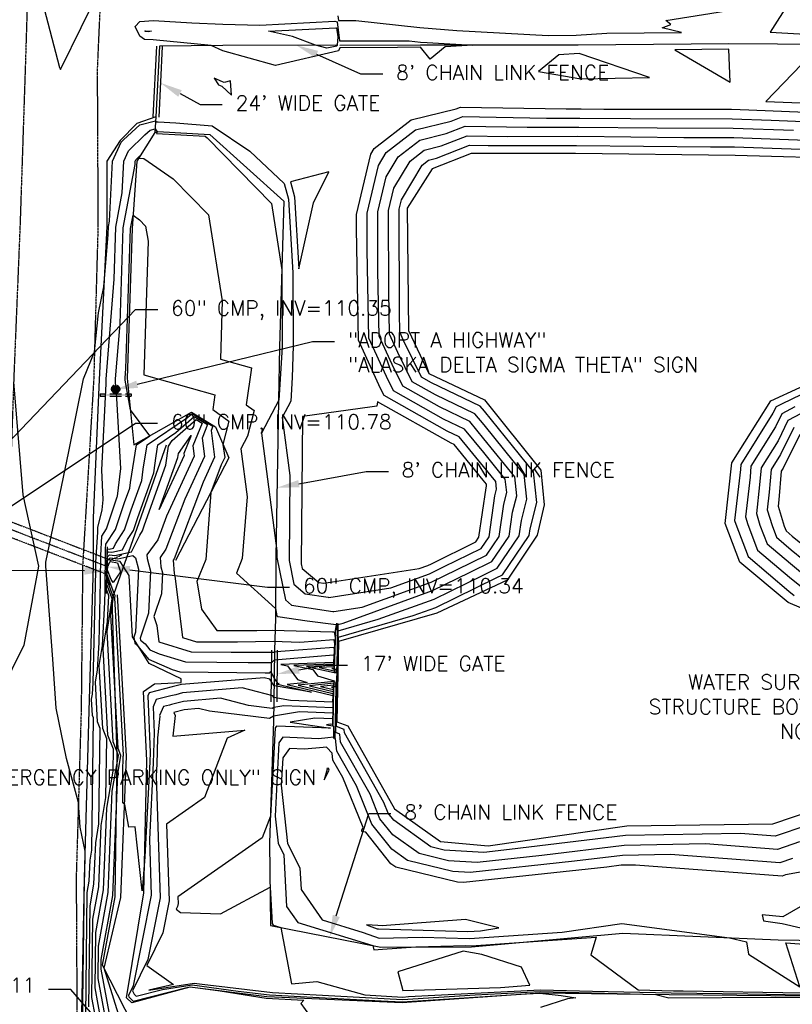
# Model space of a CAD drawing. Header units: feet. Extents: x 351431 to 355879, y 310968 to 329728.
# Tile 41 of 254: x 353566 to 353827, y 314754 to 315087. Entities that reach past the tile are written whole.
import ezdxf

# ---------------------------------------------------------------- set-up
doc = ezdxf.new("R2010")
doc.units = ezdxf.units.FT
doc.header["$MEASUREMENT"] = 0
doc.linetypes.add('D10', pattern=[0.15, 0.1, -0.05])
doc.linetypes.add('D25', pattern=[0.375, 0.25, -0.125])
for name, color, linetype in [('ELIF', 153, 'LINKFENCE'), ('ELIW', 2, 'Continuous'), ('ELTCH-EG2', 253, 'Continuous'), ('ELTCN-EG2', 251, 'Continuous'), ('ELTT', 3, 'Continuous'), ('ELTW-CREEK', 6, 'Continuous'), ('ELTW-POND', 7, 'Continuous'), ('ELUDC', 153, 'D10'), ('ELYSC', 2, 'Continuous'), ('ELYSP', 1, 'D25'), ('ELYSS', 2, 'Continuous'), ('ESFS', 153, 'Continuous'), ('ESMask', 155, 'Continuous'), ('ESUD-CMP', 13, 'D10'), ('ETFS', 6, 'Continuous'), ('ETIF', 4, 'Continuous'), ('ETIW', 14, 'Continuous'), ('ETUD', 4, 'Continuous')]:
    doc.layers.add(name, color=color, linetype=linetype)
doc.styles.add('ANNO-TOPO', font='simplex.shx')
doc.styles.add('ROMANSM', font='romansm.shx')
doc.linetypes.add('LINKFENCE', pattern='A,0.25,-0.08,0.25,-0.08,["X",ROMANSM,S=0.08,R=0,X=-0.004,Y=-0.04],-0.12', length=0.78)

# ---------------------------------------------------------------- blocks, each defined once
blk = doc.blocks.new('ESIPUBSIGN')
at = {"layer": 'ESMask'}
h = blk.add_hatch(color=256, dxfattribs=at)
edge = h.paths.add_edge_path()
edge.add_arc((0, 0), 0.03, 90, 450)
for p, q in [((-0.03, 0.1047), (-0.0447, 0.1047)), ((-0.0447, 0.1047), (-0.0447, 0.066)), ((-0.03, 0.1047), (-0.03, 0.066)), ((-0.0447, 0.0381), (-0.0447, -0.0393)), ((-0.03, 0.0381), (-0.03, -0.0393)), ((-0.0447, -0.0672), (-0.0447, -0.1059)), ((-0.03, -0.1059), (-0.0447, -0.1059)), ((-0.03, -0.0672), (-0.03, -0.1059))]:
    blk.add_line(p, q)
for start, end in [(144.23142, 216.35632), (17.97024, 107.04945), (253.53828, 340.78828)]:
    blk.add_arc((0, 0), 0.03, start, end)
blk.add_solid([(-0.0447, -0.1059), (-0.03, -0.1059), (-0.0447, 0.1047), (-0.03, 0.1047)], dxfattribs=at)

msp = doc.modelspace()

# ---------------------------------------------------------------- linework, layer by layer
at = {"layer": 'ELIF', "flags": 128}
for points in [[(353612.52, 315077.85), (353611.36, 315054)], [(353613.52, 315077.8), (353612.36, 315053.95)], [(353614.52, 315077.75), (353613.36, 315053.9)], [(353673.36, 315078.2), (353634.95, 315078.12), (353613.52, 315077.8)], [(353976.94, 315078.43), (353923.37, 315078.68), (353871.56, 315078.16), (353805.92, 315078.64), (353755.04, 315078.19), (353701.79, 315078.19), (353674.48, 315078.1)], [(353612.36, 315053.95), (353611.97, 315048.72), (353612.96, 315048.98), (353630.58, 315047.99), (353655.62, 315025.45), (353654.15, 314976.2), (353653.8, 314958.18), (353652.89, 314905.09), (353652.74, 314884.43), (353652.38, 314873.78)], [(353651.38, 314873.78), (353651.24, 314856.3)], [(353652.38, 314873.78), (353652.24, 314856.29)], [(353653.38, 314873.77), (353653.24, 314856.28)], [(353652.24, 314856.29), (353652.07, 314849.81), (353650.79, 314808.48), (353651.07, 314780.67), (353688.33, 314773.41), (353719.03, 314773.54), (353770.07, 314778.12), (353822.64, 314775.88), (353871.89, 314775.07), (353925.17, 314774.8), (353975.82, 314774.49), (354021.4, 314774.44), (354051.85, 314774.46)]]:
    msp.add_lwpolyline(points, dxfattribs=at)
at = {"layer": 'ELIW'}
msp.add_line((353595.84, 314908.69), (353595.58, 314892.95), dxfattribs=at)
at = {"layer": 'ELTCH-EG2', "flags": 128}
for points, elevation in [([(353647.43, 315084.96), (353672.84, 315086.34), (353673.65, 315086.05), (353674.4, 315079.61), (353697.91, 315079.67), (353701.74, 315079.25), (353703.97, 315079.07), (353719.41, 315078.19), (353710.1, 315077.61), (353705.04, 315073.5), (353701.8, 315077.5), (353694, 315077.41), (353674.46, 315077.33), (353674.09, 315076.3), (353652.78, 315071.37), (353634.93, 315076.32), (353631.06, 315078.06), (353611.47, 315079.98), (353608.54, 315080.09), (353606.95, 315081.25), (353605.36, 315084.48), (353606.9, 315086.23), (353611.51, 315086.49), (353624.45, 315085.75), (353634.94, 315085.33), (353647.43, 315084.96)], 119), ([(353609.7, 315082.72), (353608.81, 315082.8), (353608.72, 315082.81), (353608.67, 315082.84), (353608.63, 315082.94), (353608.67, 315083), (353608.82, 315083.01), (353610.89, 315082.89), (353609.7, 315082.72)], 118), ([(353658.56, 315081.09), (353650.41, 315082.87), (353673.15, 315084.1), (353673.43, 315084), (353673.78, 315081.01), (353673.57, 315078.18), (353673.47, 315077.9), (353670.13, 315077.13), (353666.32, 315078.19), (353658.56, 315081.09)], 118), ([(353587.6, 314746.8), (353588.21, 314796.38), (353588.25, 314796.6), (353588.27, 314797), (353588.3, 314797.19), (353588.41, 314805.88), (353586.71, 314813.93), (353586.17, 314822.27), (353582.18, 314837.17), (353578.7, 314854.14), (353577.5, 314870.75), (353575.11, 314902.17), (353575.21, 314903.46), (353582.92, 314940.84), (353587.93, 314965.43), (353591.59, 314974.61), (353593.01, 314987.78), (353594.79, 314996.54), (353596.19, 315014.17), (353596.28, 315016.9), (353596.62, 315018.69), (353597.65, 315038.99), (353600.67, 315045.46), (353601.45, 315046.24), (353606.9, 315051.21), (353612.26, 315052.66), (353612.56, 315052.25), (353613.11, 315052.32), (353619.07, 315051.99), (353631.35, 315050.98), (353644.09, 315042.41), (353655.74, 315031.49), (353657.19, 315026.1), (353658.67, 315001.31), (353658.74, 314976.57), (353658.41, 314965.83), (353657.9, 314957.87), (353655.01, 314952.42), (353657.58, 314932.74), (353657.33, 314903.99), (353658.92, 314896.03), (353662.76, 314892.8), (353670.58, 314891.62), (353670.77, 314891.58), (353691.7, 314894.79), (353704.81, 314899.55), (353709.8, 314901.99), (353722.26, 314908.12), (353724.91, 314912.04), (353726.93, 314925.87), (353727.49, 314928.1), (353727.21, 314930.69), (353723.04, 314935.85), (353714.88, 314945.81), (353710.81, 314947.77), (353689.5, 314959.77), (353688.29, 314962.21), (353680.81, 314978.51), (353680.16, 315016.11), (353680.15, 315020.96), (353684.93, 315041.33), (353686.1, 315043.29), (353698.56, 315052.95), (353713.76, 315056.65), (353715.32, 315057.27), (353750.94, 315056.64), (353756.03, 315056.65), (353763.73, 315056.57), (353806.88, 315056.51), (353812.66, 315056.3), (353864.93, 315054.21)], 119), ([(353588.65, 314750), (353589.16, 314791.86), (353589.84, 314795.64), (353590.14, 314802.83), (353590.69, 314806.11), (353591.27, 314850.83), (353590.92, 314851.71), (353590.62, 314857.21), (353590.89, 314858.92), (353591.12, 314862.71), (353592, 314900.49), (353592.03, 314903.45), (353592.69, 314913.61), (353592.71, 314915.22), (353594.19, 314921.14), (353594.59, 314924.53), (353594.03, 314934.72), (353595.57, 314963.76), (353595.52, 314965.32), (353598.21, 314999.09), (353598.79, 315016.69), (353600.98, 315028.29), (353601.52, 315039.01), (353603.12, 315042.43), (353608.65, 315047.94), (353610.37, 315049.5), (353612.06, 315049.96), (353612.82, 315048.94), (353612.5, 315048.33), (353628.95, 315047.4), (353629.67, 315046.89), (353651.37, 315024.68), (353654.93, 315002.27), (353654.99, 314976.27), (353654.93, 314974.3), (353653.9, 314958.17), (353648.05, 314947.12), (353653.26, 314907.26), (353653.24, 314905.01), (353656.09, 314890.71), (353658.17, 314888.96), (353672.11, 314886.85), (353672.44, 314886.79), (353682.07, 314888.27), (353705.34, 314896.71), (353714.18, 314901.03), (353724.07, 314905.9), (353728.3, 314912.16), (353729.9, 314923.1), (353730.88, 314927), (353730.4, 314931.51), (353723.11, 314940.52), (353716.64, 314948.41), (353709.49, 314951.86), (353692.66, 314961.34), (353690.23, 314966.25), (353684.29, 314979.18), (353683.77, 315009.02), (353683.76, 315021.42), (353687.53, 315037.49), (353690.15, 315041.87), (353700.04, 315049.54), (353712.1, 315052.47), (353716.06, 315054.04), (353744.35, 315053.55), (353755.65, 315053.57), (353772.73, 315053.39), (353807.12, 315053.34), (353820.21, 315052.86), (353861.62, 315051.2)], 118), ([(353589.69, 314753.2), (353590.11, 314787.34), (353591.43, 314794.69), (353592, 314808.65), (353593.09, 314815.02), (353593.5, 314847.32), (353592.66, 314849.48), (353591.92, 314862.91), (353592.59, 314867.11), (353593.13, 314876.36), (353593.61, 314897.09), (353593.69, 314905.73), (353594.12, 314912.29), (353595.71, 314914.73), (353599.3, 314925.54), (353599.38, 314925.83), (353600.46, 314935.1), (353599.05, 314960.83), (353598.86, 314961.94), (353598.75, 314965.46), (353600.23, 314984), (353601.3, 315016.49), (353605.33, 315037.88), (353605.39, 315039.03), (353605.56, 315039.4), (353606.97, 315040.8), (353606.57, 315040.03), (353608.33, 315039.93), (353618.23, 315033.05), (353630.13, 315020.87), (353634.74, 314991.8), (353634.13, 314972.09), (353644.61, 314969.12), (353642.85, 314956.67), (353645.51, 314954.7), (353643.31, 314946.03), (353641.08, 314941.83), (353643.2, 314925.61), (353641.55, 314904.73), (353639.58, 314899.8), (353652.76, 314887.86), (353653.26, 314885.39), (353653.58, 314885.13), (353663.5, 314883.62), (353673.26, 314882.47), (353672.98, 314880.33), (353673.02, 314880.08), (353672.56, 314867.56), (353671.84, 314867.53), (353672.58, 314867.37), (353673.44, 314867.37), (353673.51, 314867.37), (353673.56, 314868.16), (353673.88, 314882.39), (353675.63, 314882.9), (353705.86, 314893.87), (353718.57, 314900.08), (353725.88, 314903.68), (353731.69, 314912.28), (353732.87, 314920.33), (353734.27, 314925.9), (353733.58, 314932.33), (353723.18, 314945.19), (353718.41, 314951.01), (353708.17, 314955.95), (353695.82, 314962.91), (353692.17, 314970.29), (353687.78, 314979.85), (353687.39, 315001.92), (353687.37, 315021.88), (353690.13, 315033.65), (353694.2, 315040.46), (353701.52, 315046.13), (353710.44, 315048.3), (353716.8, 315050.82), (353737.77, 315050.45), (353755.27, 315050.48), (353781.72, 315050.21), (353807.37, 315050.17), (353827.75, 315049.42)], 117), ([(353593.18, 314743.29), (353590.74, 314756.4), (353591.06, 314782.82), (353593.02, 314793.74), (353593.87, 314814.47), (353595.48, 314823.94), (353595.74, 314843.81), (353594.4, 314847.24), (353593.23, 314868.62), (353594.28, 314875.3), (353595.14, 314890.02), (353595.23, 314893.69), (353595.34, 314908.01), (353595.44, 314909.52), (353598.74, 314914.56), (353601.75, 314923.64), (353603.5, 314928.5), (353603.74, 314930.38), (353605.78, 314943.11), (353610.27, 314946.14), (353603.73, 314955.01), (353602, 314964.98), (353601.98, 314965.61), (353602.24, 314968.91), (353603.81, 315016.29), (353604.64, 315020.7), (353606.79, 315019.21), (353608.89, 315017.06), (353609.7, 315011.93), (353608.29, 314966.79), (353632.3, 314959.98), (353631.61, 314955.12), (353637, 314951.13), (353635.02, 314943.3), (353635.59, 314938.8), (353634.46, 314936.34), (353630.96, 314927.06), (353629.17, 314904.34), (353626.2, 314896.93), (353626.4, 314895.86), (353627.77, 314887.58), (353632.91, 314880.36), (353646.5, 314880.43), (353651.67, 314880.53), (353672.07, 314879.93), (353672.56, 314879.97), (353672.87, 314877.99), (353672.51, 314868.06), (353667.54, 314867.87), (353672.6, 314866.81), (353673.06, 314866.81), (353673.49, 314866.78), (353673.76, 314871.34), (353673.96, 314880.25), (353687.48, 314884.17), (353706.38, 314891.03), (353722.95, 314899.12), (353727.7, 314901.46), (353735.09, 314912.4), (353735.84, 314917.57), (353737.66, 314924.79), (353736.76, 314933.15), (353723.26, 314949.85), (353720.17, 314953.61), (353706.85, 314960.04), (353698.98, 314964.47), (353694.11, 314974.33), (353691.26, 314980.53), (353691.01, 314994.83), (353690.98, 315022.34), (353692.73, 315029.81), (353698.25, 315039.04), (353703, 315042.72), (353708.79, 315044.13), (353717.54, 315047.6), (353731.18, 315047.36), (353754.88, 315047.4), (353790.71, 315047.03), (353807.61, 315047.01), (353835.3, 315045.99)], 116), ([(353564.29, 314964.42), (353567.44, 314926.18), (353572.66, 314902.17), (353567.78, 314875.41), (353559.5, 314858.95)], 119), ([(353828.2, 314955.95), (353823.89, 314953.61), (353821.72, 314949.18), (353813.43, 314935.96), (353813.1, 314932.21), (353811.56, 314918.76), (353812.35, 314916.2), (353815.67, 314907.53), (353826.46, 314898.36), (353830.44, 314895.12)], 116), ([(353596.65, 314742.23), (353592.83, 314762.79), (353592.96, 314773.77), (353596.21, 314791.83), (353597.6, 314826.12), (353599.66, 314838.19), (353597.87, 314842.77), (353595.83, 314880.02), (353597.58, 314891.04), (353596.96, 314892.65), (353595.75, 314895.88), (353595.93, 314906.53), (353596.33, 314906.98), (353597.5, 314906.81), (353601.07, 314907.63), (353602.78, 314911.16), (353604.78, 314914.23), (353606.25, 314918.63), (353611.65, 314933.66), (353612.4, 314939.46), (353612.99, 314943.16), (353619.13, 314947.3), (353625.33, 314952.74), (353629.8, 314949.97), (353627.93, 314945.42), (353628.73, 314939.14), (353622.13, 314924.8), (353615.74, 314907.82), (353613.77, 314905.07)], 114), ([(353832.48, 314954.87), (353825.9, 314951.3), (353822.58, 314944.53), (353816.84, 314935.38), (353816.35, 314929.66), (353815.24, 314919.96), (353816.45, 314916.03), (353818.87, 314909.7), (353826.74, 314903.02), (353832.89, 314898)], 117), ([(353598.39, 314741.71), (353593.87, 314765.99), (353593.91, 314769.25), (353597.8, 314790.88), (353599.47, 314831.94), (353600.53, 314838.17), (353599.61, 314840.53), (353597.13, 314885.73), (353598.06, 314891.62), (353597.73, 314892.48), (353595.85, 314897.52), (353595.97, 314905.27), (353596.62, 314905.98), (353598.48, 314905.71), (353604.15, 314907.01), (353606.87, 314912.62), (353607.81, 314914.06), (353608.5, 314916.13), (353615.72, 314936.24), (353616.56, 314942.73), (353617.87, 314944.59), (353626, 314951.72), (353628, 314950.48), (353624.85, 314942.83), (353625.3, 314939.31), (353615.97, 314919.04), (353612.96, 314911.04), (353609.33, 314905.97)], 113), ([(353621.86, 314939.48), (353613.49, 314921.28), (353619.8, 314938.82), (353619.98, 314940.22), (353624.23, 314946.23), (353621.77, 314940.24), (353621.86, 314939.48)], 112), ([(353827.91, 314948.98), (353823.44, 314939.87), (353820.26, 314934.8), (353819.59, 314927.1), (353818.91, 314921.15), (353820.54, 314915.86), (353822.06, 314911.88), (353827.02, 314907.67), (353835.34, 314900.88)], 118), ([(353829.92, 314946.67), (353824.3, 314935.22), (353823.67, 314934.22), (353822.84, 314924.55), (353822.59, 314922.35), (353824.64, 314915.69), (353825.26, 314914.05), (353827.3, 314912.32), (353837.79, 314903.77)], 119), ([(353609.33, 314905.97), (353609.43, 314904.69), (353610.54, 314900.46), (353609.85, 314886.3), (353607.03, 314877.85), (353607.14, 314877.18), (353608.72, 314875.88), (353610.31, 314873.91), (353613.5, 314872.52), (353622.35, 314869.8), (353643.53, 314869.58), (353651.52, 314869.56), (353652.39, 314870.48), (353664.29, 314871.51), (353672.37, 314872.14), (353672.43, 314871.71), (353672.36, 314869.58), (353654.62, 314868.9), (353656.82, 314868.43), (353660.21, 314863.88), (353663.47, 314862.85), (353656.7, 314862.16), (353672.09, 314858.47), (353672.05, 314856.19), (353657.84, 314856.74), (353652.25, 314857.71), (353651.88, 314858.29), (353641.51, 314860.98), (353621.31, 314859.28), (353619.08, 314858.68), (353617.4, 314858.27), (353612.47, 314857.03), (353611.39, 314854.61), (353611.75, 314845.78), (353611.48, 314835.62), (353610.14, 314809.72), (353610.75, 314790.99), (353604.66, 314760.31), (353603.05, 314757), (353603.19, 314756.64), (353604.68, 314755.18), (353622.79, 314759.81), (353623.94, 314759.99), (353634.06, 314758.6), (353649.66, 314756.18), (353662.35, 314755.43), (353661.29, 314754.39), (353664.24, 314750.32)], 113), ([(353604.94, 314878.18), (353605.28, 314876.1), (353605.79, 314875.68), (353609.82, 314870.7), (353617.87, 314867.2), (353620.48, 314866.39), (353649.28, 314866.1), (353650.81, 314866.1), (353651.22, 314866.53), (353652.31, 314864.22), (353653.48, 314862.65), (353653.97, 314862.49), (353652.95, 314862.39), (353664.88, 314859.53), (353652.28, 314861.72), (353650.88, 314863.93), (353648.89, 314864.45), (353620.99, 314862.1), (353620.56, 314861.98), (353617.9, 314861.33), (353610.07, 314859.36), (353609.61, 314858.34), (353610.38, 314839.13), (353610.3, 314836.02), (353608.64, 314803.91), (353607.75, 314792.42), (353605.34, 314814.08), (353603.18, 314813.91), (353601.8, 314821.58), (353601.18, 314822.14), (353601.13, 314832.58), (353601.34, 314837.77), (353601.4, 314838.15), (353601.35, 314838.3), (353598.43, 314891.43), (353598.55, 314892.2), (353598.51, 314892.31), (353595.94, 314899.16), (353596.02, 314904), (353596.9, 314904.97), (353599.46, 314904.6), (353604.61, 314905.79), (353605.49, 314904.98), (353606.52, 314901.09), (353605.48, 314879.79), (353604.94, 314878.18)], 112), ([(353599.36, 314903.31), (353600.38, 314900.17), (353597.94, 314896.64), (353597.21, 314897.68), (353596.04, 314900.8), (353596.07, 314902.73), (353596.97, 314903.72), (353599.36, 314903.31)], 111), ([(353613.77, 314905.07), (353614.01, 314901.94), (353614.56, 314899.84), (353614.22, 314892.82), (353611.67, 314885.16), (353612.68, 314882.03), (353613.38, 314876.54), (353624.22, 314873.2), (353637.78, 314873.06), (353652.22, 314873.02), (353652.38, 314873.18), (353654.52, 314873.37), (353672.43, 314874.75), (353672.58, 314873.8), (353672.41, 314869.07), (353658.93, 314868.55), (353665.38, 314867.2), (353666.94, 314865.11), (353672.56, 314863.33), (353672.6, 314863.32), (353672.6, 314863.17), (353672.56, 314863.17), (353660.45, 314861.94), (353672.17, 314859.13), (353672.09, 314854.3), (353655.6, 314854.94), (353652.19, 314854.38), (353651.63, 314854.06), (353643.69, 314855.03), (353634.13, 314857.51), (353621.63, 314856.45), (353617.6, 314855.38), (353616.91, 314855.21), (353614.88, 314854.7), (353613.55, 314851.72), (353613.69, 314851.47), (353612.89, 314844.08), (353612.65, 314835.22), (353612.45, 314831.23), (353613.79, 314790.03), (353609.66, 314769.27), (353604.5, 314758.65), (353604.98, 314757.51), (353605.7, 314756.8), (353614.54, 314759.06), (353624.61, 314760.61), (353640.15, 314758.49), (353650.7, 314757.23), (353688.48, 314755.25), (353695.6, 314754.87), (353737.62, 314757.57), (353742.13, 314757.8), (353749.34, 314757), (353754.23, 314756.25), (353751.42, 314755.94), (353742.26, 314752.95)], 114), ([(353829.87, 314808.93), (353822.37, 314806.43), (353798.04, 314808.25), (353770.56, 314807.78), (353742.8, 314804.39), (353720.85, 314802.02), (353711.22, 314802.56), (353701.27, 314804.98), (353692.4, 314811.36), (353688.07, 314816.8), (353684.7, 314825.09), (353674.78, 314842.71), (353674.51, 314845.4), (353673.12, 314845.93), (353673.39, 314856.51), (353673.63, 314867.61), (353673.31, 314861.96), (353672.83, 314861.96), (353672.46, 314861.94), (353667.94, 314861.49), (353672.31, 314860.44), (353672.15, 314850.54), (353666.04, 314850.77), (353657.72, 314849.39), (353671.37, 314847.37), (353653.08, 314848.08), (353652.66, 314847.48), (353651.07, 314817.64), (353648.24, 314810.28), (353619.79, 314790.37), (353619.86, 314788.12), (353619.68, 314787.18), (353619.21, 314786.22), (353620.72, 314785.15), (353634.21, 314784.68), (353650.94, 314793.61), (353651.63, 314781.33), (353652.01, 314780.78), (353654.62, 314779.98), (353658.16, 314760.94), (353666.75, 314761.77), (353682.9, 314757.23), (353695.79, 314756.54), (353697.69, 314756.66), (353742.33, 314758.95), (353759.87, 314758.47), (353786.47, 314757.94), (353812.39, 314757.65), (353831.23, 314757.33)], 116), ([(353827.49, 314803.36), (353823.18, 314801.92), (353786.21, 314804.69), (353770.06, 314804.41), (353753.74, 314802.42), (353718.55, 314798.63), (353712.72, 314798.96), (353697.32, 314802.7), (353692.09, 314806.46), (353685.33, 314814.96), (353680.08, 314827.89), (353673.45, 314839.67), (353673.04, 314843.85), (353672.89, 314843.9), (353673.32, 314860.51), (353673.36, 314862.2), (353673.31, 314861.34), (353672.47, 314861.34), (353672.41, 314861.33), (353671.69, 314861.26), (353672.38, 314861.09), (353672.18, 314848.65), (353671.26, 314848.69), (353670, 314848.48), (353672.16, 314848.16), (353672.4, 314847.89), (353672.38, 314844.3), (353670.49, 314844.07), (353667.34, 314843.84), (353655.27, 314844.31), (353653.93, 314842.4), (353652.62, 314817.63), (353653.61, 314808.48), (353655.54, 314804.63), (353656.52, 314787.08), (353660.27, 314781.7), (353685.69, 314773.93), (353685.97, 314772.44), (353688.88, 314772.72), (353700.19, 314773.46), (353717.04, 314773.92), (353718.95, 314773.86), (353736.56, 314775.11), (353761.12, 314776.77), (353759.28, 314770.77), (353775.31, 314758.92), (353787.19, 314758.68), (353790.52, 314758.64), (353830.94, 314757.94)], 117), ([(353842.63, 314801.02), (353825.11, 314797.79), (353824, 314797.41), (353774.38, 314801.14), (353769.56, 314801.05), (353764.68, 314800.46), (353716.26, 314795.24), (353714.22, 314795.36), (353693.37, 314800.42), (353691.79, 314801.56), (353683.28, 314812.25), (353681.95, 314812.5), (353681.93, 314813.01), (353682.33, 314813.77), (353675.46, 314830.69), (353672.12, 314836.62), (353671.89, 314838.94), (353670.14, 314840.8), (353669.96, 314840.94), (353668.92, 314840.82), (353662.57, 314840.34), (353657.46, 314840.54), (353655.21, 314837.33), (353654.72, 314828.14), (353656.85, 314808.47), (353661.01, 314800.18), (353661.42, 314792.84), (353668.53, 314782.62), (353682.39, 314778.38), (353687.75, 314776.37), (353702.3, 314776.77), (353718.36, 314776.26), (353749.6, 314778.48), (353769.74, 314781.42), (353806.19, 314776.58), (353811.94, 314775.15), (353812.61, 314771.03), (353829.96, 314760.03), (353825.16, 314774.89), (353842.15, 314773.63)], 118), ([(353670.15, 314833.75), (353670.25, 314833.56), (353669.21, 314829.95), (353670.94, 314833.24), (353670.84, 314833.49), (353670.79, 314833.57), (353670.79, 314833.61), (353670.54, 314833.87), (353670.15, 314833.75)], 119), ([(353835.85, 314790.39), (353824.16, 314783.66), (353817.22, 314784.32), (353817.63, 314782.23), (353823.98, 314781.42), (353849.65, 314775.43)], 119), ([(353687.56, 314779.62), (353717.77, 314778.65), (353722.01, 314778.95), (353728.27, 314779.87), (353717, 314782.68), (353688.86, 314780.57), (353687.34, 314780.73), (353683.46, 314780.98), (353687.12, 314779.6), (353687.56, 314779.62)], 119), ([(353694.11, 314765), (353695.84, 314758.78), (353728.83, 314759.81), (353738.66, 314760.59), (353735.87, 314766.67), (353722.5, 314770.94), (353716.21, 314772.03), (353694.11, 314765)], 117)]:
    msp.add_lwpolyline(points, dxfattribs=dict(at, elevation=elevation))
at = {"layer": 'ELTCN-EG2', "flags": 128}
for points, elevation in [([(353573.88, 315093.08), (353579.8, 315070.67), (353579.97, 315070.15), (353580.07, 315069.92), (353580.46, 315070.62), (353593.74, 315097.78)], 120), ([(353673.88, 315088.11), (353674.06, 315086.5), (353679.92, 315086.51), (353701.5, 315084.17), (353714.02, 315083.17), (353744.94, 315081.4), (353754.38, 315081.53), (353764.75, 315082.21), (353789.99, 315082.44), (353783.41, 315084.03), (353786.31, 315085.15), (353784.62, 315086.47), (353825.67, 315093.05)], 120), ([(353826.45, 315092.84), (353819.93, 315082.53), (353857.37, 315080.43)], 120), ([(353787.73, 315076.63), (353806.37, 315065.72), (353805.91, 315076.78), (353787.73, 315076.63)], 120), ([(353748.55, 315074.92), (353741.62, 315069.3), (353755.91, 315066.78), (353779.17, 315067.3), (353755.37, 315075.34), (353748.55, 315074.92)], 120), ([(353830.48, 315071.65), (353818.43, 315059.2), (353868.24, 315057.21)], 120), ([(353633.54, 315064.73), (353634.59, 315064.36), (353637.92, 315061.33), (353637.58, 315066.11), (353635.43, 315065.61), (353634.85, 315065.78), (353632.08, 315067.02), (353633.54, 315064.73)], 120), ([(353594.91, 314742.76), (353591.78, 314759.6), (353592.01, 314778.3), (353594.61, 314792.79), (353595.74, 314820.3), (353597.87, 314832.85), (353597.97, 314840.3), (353596.14, 314845.01), (353594.53, 314874.32), (353595.98, 314883.48), (353596.48, 314892.05), (353596.18, 314892.82), (353595.65, 314894.24), (353595.88, 314907.8), (353596.04, 314907.99), (353596.53, 314907.92), (353598, 314908.26), (353598.7, 314909.71), (353601.76, 314914.4), (353604, 314921.14), (353607.57, 314931.08), (353608.07, 314934.92), (353609.38, 314943.14), (353623.02, 314952.33), (353624.66, 314953.77), (353631.6, 314949.45), (353631.01, 314948.01), (353632.16, 314938.97), (353628.29, 314930.57), (353618.51, 314904.59), (353618.21, 314904.17), (353618.56, 314899.62), (353618.65, 314899.18), (353618.7, 314898.83), (353621.34, 314878.07), (353626.09, 314876.6), (353632.03, 314876.54), (353639.95, 314876.52), (353652.07, 314876.74), (353661.01, 314876.48), (353672.5, 314877.36), (353672.72, 314875.9), (353672.46, 314868.57), (353663.23, 314868.21), (353672.63, 314866.24), (353672.69, 314866.24), (353673.48, 314866.19), (353673.95, 314874.51), (353674.04, 314878.1), (353699.32, 314885.44), (353706.9, 314888.19), (353727.34, 314898.17), (353729.51, 314899.24), (353738.48, 314912.52), (353738.82, 314914.8), (353741.06, 314923.69), (353739.95, 314933.97), (353723.33, 314954.52), (353721.94, 314956.22), (353705.53, 314964.13), (353702.14, 314966.04), (353696.05, 314978.37), (353694.75, 314981.2), (353694.63, 314987.74), (353694.59, 315022.8), (353695.33, 315025.97), (353702.31, 315037.62), (353704.48, 315039.31), (353707.13, 315039.96), (353718.28, 315044.38), (353724.59, 315044.27), (353754.5, 315044.32), (353799.71, 315043.85), (353807.85, 315043.84), (353842.84, 315042.55)], 115), ([(353660.62, 315002.55), (353665.62, 315024.92), (353670.73, 315035.42), (353657.78, 315032.04), (353659.16, 315026.91), (353660.62, 315002.55)], 120), ([(353848.96, 314969.08), (353823.92, 314957.03), (353821.88, 314955.92), (353820.86, 314953.83), (353810.01, 314936.54), (353809.86, 314934.76), (353807.89, 314917.57), (353808.26, 314916.37), (353812.47, 314905.36), (353826.18, 314893.71), (353827.99, 314892.23)], 115), ([(353721.51, 314911.92), (353723.96, 314928.63), (353724.1, 314929.21), (353724.03, 314929.87), (353722.96, 314931.18), (353713.11, 314943.21), (353712.13, 314943.68), (353687.24, 314957.69), (353687.02, 314956.22), (353685.38, 314955.93), (353661.85, 314952.68), (353661.42, 314902.96), (353661.75, 314901.35), (353667.35, 314896.64), (353669.06, 314896.38), (353669.1, 314896.38), (353701.34, 314901.32), (353704.29, 314902.4), (353705.42, 314902.94), (353720.44, 314910.34), (353721.51, 314911.92)], 120), ([(353832.25, 314814.5), (353821.56, 314810.93), (353809.87, 314811.81), (353771.06, 314811.14), (353731.86, 314806.35), (353723.14, 314805.41), (353709.72, 314806.16), (353705.21, 314807.26), (353692.7, 314816.26), (353690.8, 314818.65), (353689.32, 314822.29), (353676.1, 314845.76), (353675.99, 314846.95), (353673.34, 314847.96), (353673.46, 314852.51), (353673.91, 314873.01), (353673.31, 314862.58), (353673.19, 314862.58), (353672.51, 314862.56), (353664.2, 314861.71), (353672.24, 314859.78), (353672.12, 314852.42), (353660.82, 314852.86), (353652.11, 314851.41), (353650.7, 314850.62), (353630.43, 314853.09), (353626.75, 314854.04), (353621.94, 314853.63), (353618.37, 314852.68), (353618.89, 314851.72), (353618.12, 314844.63), (353642.4, 314846.68), (353636.48, 314843.98), (353628.78, 314823.96), (353615.98, 314815), (353616.83, 314789.07), (353614.67, 314778.22), (353609.31, 314767.2), (353618.35, 314760.76), (353610.02, 314758.88), (353625.27, 314761.24), (353628.03, 314760.86), (353651.8, 314758.04), (353668.62, 314757.15), (353695.69, 314755.7), (353720.25, 314757.28), (353742.15, 314758.41), (353781.29, 314757.34), (353785.66, 314756.25), (353821.63, 314756.54), (353831.6, 314756.42)], 115)]:
    msp.add_lwpolyline(points, dxfattribs=dict(at, elevation=elevation))
at = {"layer": 'ELTT', "flags": 128}
for points in [[(353611.97, 315048.72), (353605.86, 315039.03), (353604.34, 315016.24), (353602.68, 314965.64), (353604.9, 314943.1), (353624.42, 314954.13), (353632.44, 314949.22), (353637.01, 314938.73), (353619.01, 314904.01)], [(353625.73, 314728.6), (353612.1, 314732.53), (353594.31, 314767.34), (353598.59, 314790.4), (353599.31, 314838.19), (353597.54, 314891), (353615.95, 314943.18)]]:
    msp.add_lwpolyline(points, dxfattribs=at)
at = {"layer": 'ELTW-CREEK', "flags": 128}
for points in [[(353831.48, 314756.79), (353785.83, 314757.28), (353741.97, 314757.88), (353695.57, 314754.57), (353649.83, 314756.59), (353623.86, 314759.91), (353604.27, 314754.53), (353602.39, 314756.25), (353608.22, 314791.78), (353609.31, 314836.45), (353608.14, 314859.76), (353611.87, 314862.33), (353620.91, 314862.78), (353620.86, 314864.08), (353610.08, 314869.29), (353604.45, 314878.26), (353603.35, 314898.98), (353600.26, 314903.7), (353597.15, 314904.11)], [(353601.45, 314745.33), (353594.86, 314766.27), (353600.54, 314790.16), (353602.47, 314837.95), (353599.4, 314892.47)]]:
    msp.add_lwpolyline(points, dxfattribs=at)
at = {"layer": 'ELTW-POND', "flags": 128}
for points in [[(353848.99, 315039.75), (353808.08, 315040.89), (353754.16, 315041.58), (353718.92, 315041.6), (353705.73, 315036.42), (353697.25, 315023.14), (353697.68, 314981.77), (353704.53, 314967.23), (353723.39, 314958.36), (353742.39, 314934.6), (353743.6, 314922.86), (353741.16, 314912.61), (353731.04, 314897.36), (353707.25, 314886.29), (353674.09, 314876.66), (353673.51, 314849.49), (353677.16, 314848.2), (353692.94, 314820.09), (353708.48, 314809.14), (353724.65, 314807.65), (353771.53, 314814.34), (353820.81, 314815.09), (353834.45, 314819.64)], [(353847.75, 314880.57), (353825.95, 314889.82), (353809.67, 314903.46), (353804.66, 314916.52), (353806.93, 314937.06), (353820.09, 314958), (353849.53, 314971.56)]]:
    msp.add_lwpolyline(points, dxfattribs=at)
at = {"layer": 'ELUDC', "flags": 128}
msp.add_lwpolyline([(353596.11, 314901.89), (353555.9, 314917.36)], dxfattribs=at)
at = {"layer": 'ELYSC', "flags": 128}
for points in [[(353673.38, 314882.89), (353673.35, 314880.66), (353673.03, 314880.37), (353672.57, 314867.47), (353672.64, 314866.16)], [(353673.86, 314882.71), (353673.52, 314867.49), (353673.48, 314866.14)], [(353672.43, 314843.9), (353672.45, 314847.97), (353672.18, 314848.32), (353672.4, 314861.22), (353672.56, 314863.19)], [(353672.87, 314843.67), (353673.31, 314861.23), (353673.3, 314862.79)]]:
    msp.add_lwpolyline(points, dxfattribs=at)
at = {"layer": 'ELYSP', "flags": 128}
msp.add_lwpolyline([(353619.9, 316705.7), (353619.79, 316705.96), (353623.36, 316735.42), (353625.85, 316758.09), (353628.07, 316785.67), (353631.87, 316835.67), (353635.72, 316885.76), (353639.16, 316934.88), (353642.77, 316985.29), (353644.44, 317011.54), (353647.74, 317061.75), (353650.79, 317112.21), (353653.92, 317162.31), (353656.91, 317212.21), (353657.54, 317216.3), (353661.86, 317214.85), (353663.44, 317198.29), (353663.22, 317161.11), (353663.07, 317111.13), (353663.89, 317060.55), (353665.44, 317009.69), (353666.7, 316982.9), (353667.95, 316970.02), (353672.23, 316924.21), (353676.78, 316878.76), (353682.45, 316832.54), (353689.36, 316786.27), (353696.84, 316740.52), (353704.85, 316693.28), (353712.6, 316646.85), (353719.99, 316600.43), (353727.35, 316554.32), (353734.66, 316507.24), (353740.43, 316458.59), (353741.38, 316412.99), (353738.38, 316372.8), (353729.59, 316318.7), (353715.41, 316264.28), (353701.1, 316214.78), (353687.04, 316165.84), (353672.98, 316116.98), (353658.83, 316068.52), (353645.45, 316020.74), (353632.46, 315972.03), (353621.57, 315922.48), (353613.23, 315873.44), (353609.91, 315844.87), (353607.88, 315825.34), (353603.3, 315765.02), (353600.59, 315721.09), (353596.9, 315664.84), (353593.46, 315611.07), (353590.58, 315559.18), (353587.56, 315502.28), (353584.91, 315451.88), (353581.79, 315395.83), (353579.25, 315341.93), (353577.1, 315296.87), (353574.89, 315246.34), (353572.61, 315193.94), (353570.71, 315143.51), (353569.87, 315124.35), (353568.24, 315071.79), (353566.45, 315017.55), (353564.4, 314967.49), (353562.07, 314902.34), (353559.23, 314854.4), (353555.12, 314797.47), (353553.32, 314747.43), (353551.08, 314695.53), (353549.02, 314645.86), (353546.64, 314587.42), (353544.89, 314535.53), (353542.79, 314485.09), (353540.36, 314423.28), (353542.33, 314373.51), (353550.33, 314288.98), (353558.25, 314234.38), (353582.83, 314134.34), (353599.32, 314079.92), (353617.29, 314025.39), (353634.06, 313976.91), (353650.84, 313927.18), (353667.44, 313868.73), (353672.67, 313840.43)], dxfattribs=at)
msp.add_lwpolyline([(353672.17, 315093.15), (353633.41, 315093.42), (353623.19, 315092.99), (353622.82, 315105.41, 0.354966), (353614.77, 315112.33), (353605.23, 315113.87), (353601.84, 315111.86), (353593.81, 315099.32), (353592.52, 315069.99), (353592.77, 315016.93), (353591.33, 314965.16), (353588.55, 314918.5), (353587.59, 314902.49), (353587.11, 314853.94), (353585.42, 314797.08), (353585.69, 314745.63), (353583.72, 314696.54), (353583.43, 314696.09), (353581.99, 314654.19), (353580.13, 314612.71), (353578.87, 314584.84), (353577.02, 314534.31), (353575.05, 314483.39), (353575.24, 314424.13), (353578.85, 314374.54), (353582.02, 314289.27), (353592.42, 314237.15), (353602.82, 314188.61), (353611.01, 314159.2), (353617.69, 314154.46), (353619.88, 314154.65), (353638.24, 314174.85), (353687.59, 314175.92), (353732.46, 314174.76), (353775.8, 314174.72), (353802.01, 314180.92), (353803.7, 314189.02), (353799.53, 314220.51), (353796.19, 314267.52), (353794.43, 314315.35), (353793.21, 314334.68), (353827.4, 314335.49), (353852.49, 314335.59), (353901.32, 314336.47), (353935.84, 314335.89), (353984.12, 314336.82)], format="xyb", dxfattribs=at)
at = {"layer": 'ELYSS', "flags": 128}
msp.add_lwpolyline([(353612.36, 315053.95), (353605.92, 315051.69), (353600.27, 315045.96), (353595.8, 315038.97), (353595.82, 315016.93), (353593.2, 314965.22), (353591.21, 314918.45), (353591.16, 314902.27), (353589.72, 314853.26), (353588.16, 314796.66), (353587.07, 314745.15), (353589.4, 314733.89), (353601.19, 314727.79), (353625.98, 314726.65)], dxfattribs=at)
at = {"layer": 'ESUD-CMP'}
for p, q in [((353597, 314904.22), (353600.88, 314905.94)), ((353595.21, 314899.55), (353596.93, 314895.68))]:
    msp.add_line(p, q, dxfattribs=at)
at = {"layer": 'ESUD-CMP', "flags": 128}
msp.add_lwpolyline([(353595.21, 314899.55), (353555, 314915.03), (353556.8, 314919.7), (353597, 314904.22)], close=True, dxfattribs=at)
at = {"layer": 'ETFS', "linetype": 'ByBlock', "lineweight": -2}
msp.add_line((353665.23, 314978.07), (353672.73, 314978.07), dxfattribs=at)
msp.add_lwpolyline([(353606.01, 314963.6), (353665.23, 314978.07)], dxfattribs=at)
at = {"layer": 'ETFS'}
msp.add_solid([(353606.31, 314962.38), (353598.73, 314961.82), (353605.72, 314964.81)], dxfattribs=at)
at = {"layer": 'ETIF', "linetype": 'ByBlock', "lineweight": -2}
for p, q in [((353681.53, 315068.47), (353689.03, 315068.47)), ((353627.29, 315058.15), (353634.79, 315058.15)), ((353683.41, 314934.15), (353690.91, 314934.15)), ((353669.62, 314868.73), (353677.12, 314868.73)), ((353684.26, 314818.53), (353691.76, 314818.53))]:
    msp.add_line(p, q, dxfattribs=at)
for points in [[(353666.65, 315075.12), (353681.53, 315068.47)], [(353620.5, 315061.85), (353627.29, 315058.15)], [(353660.67, 314930), (353683.41, 314934.15)], [(353660.69, 314867.07), (353669.62, 314868.73)], [(353673.31, 314783.93), (353684.26, 314818.53)]]:
    msp.add_lwpolyline(points, dxfattribs=at)
at = {"layer": 'ETIF'}
for points in [[(353666.14, 315073.97), (353659.81, 315078.17), (353667.16, 315076.26)], [(353619.9, 315060.75), (353613.92, 315065.44), (353621.1, 315062.95)], [(353660.89, 314928.77), (353653.29, 314928.65), (353660.45, 314931.23)], [(353660.91, 314865.84), (353653.31, 314865.69), (353660.46, 314868.3)], [(353674.5, 314783.56), (353671.05, 314776.78), (353672.12, 314784.31)]]:
    msp.add_solid(points, dxfattribs=at)
at = {"layer": 'ETIW', "linetype": 'ByBlock', "lineweight": -2}
msp.add_lwpolyline([(353588.2, 314900.5), (353532.19, 314900.63)], dxfattribs=at)
at = {"layer": 'ETIW'}
msp.add_solid([(353588.21, 314901.75), (353595.7, 314900.48), (353588.2, 314899.25)], dxfattribs=at)
at = {"layer": 'ETUD', "linetype": 'ByBlock', "lineweight": -2}
for p, q in [((353605.49, 314988.87), (353612.99, 314988.87)), ((353605.43, 314950.46), (353612.93, 314950.46)), ((353650.05, 314894.99), (353657.55, 314894.99)), ((353583.58, 314759.08), (353576.08, 314759.08))]:
    msp.add_line(p, q, dxfattribs=at)
for points in [[(353547.37, 314928.19), (353605.49, 314988.87)], [(353562.14, 314921.53), (353605.43, 314950.46)], [(353603.55, 314900.94), (353650.05, 314894.99)], [(353598.36, 314742.07), (353583.58, 314759.08)]]:
    msp.add_lwpolyline(points, dxfattribs=at)
at = {"layer": 'ETUD'}
msp.add_solid([(353603.39, 314899.7), (353596.11, 314901.89), (353603.7, 314902.18)], dxfattribs=at)

# ---------------------------------------------------------------- block references
at = {"layer": 'ESFS', "xscale": 50, "yscale": 50, "zscale": 50, "rotation": 90}
msp.add_blockref('ESIPUBSIGN', (353598.73, 314961.82), dxfattribs=at)

# ---------------------------------------------------------------- texts
at = {"layer": 'ETFS', "char_height": 5, "attachment_point": 1, "style": 'ANNO-TOPO'}
for s, insert, width in [('"ADOPT A HIGHWAY"\\P"ALASKA DELTA SIGMA THETA" SIGN', (353677.23, 314981.07), 123.5416), ('"EMERGENCY PARKING ONLY" SIGN', (353549.44, 314833.27), 135)]:
    msp.add_mtext(s, dxfattribs=dict(at, insert=insert, width=width))
at = {"layer": 'ETIF', "char_height": 5, "attachment_point": 1, "style": 'ANNO-TOPO'}
for s, insert in [("8' CHAIN LINK FENCE", (353693.53, 315071.47)), ("24' WIDE GATE", (353639.29, 315061.15)), ("8' CHAIN LINK FENCE", (353695.41, 314937.15)), ("17' WIDE GATE", (353681.62, 314871.73)), ("8' CHAIN LINK FENCE", (353696.26, 314821.53))]:
    msp.add_mtext(s, dxfattribs=dict(at, insert=insert))
at = {"layer": 'ETUD', "char_height": 5, "style": 'ANNO-TOPO'}
for s, insert, attachment_point in [('60" CMP, INV=110.35', (353617.49, 314991.85), 1), ('60" CMP, INV=110.78', (353617.43, 314953.43), 1), ('60" CMP, INV=110.34', (353662.05, 314897.97), 1), ('FIELD INLET\\PRIM = 118.43\\PWATER SURFACE = 114.23\\PSTRUCTURE BOTTOM = 113.13\\PNO VISIBLE PIPES', (353882.36, 314882.14), 3), ('54" CMP, INV=112.11', (353571.58, 314763.01), 3)]:
    msp.add_mtext(s, dxfattribs=dict(at, insert=insert, attachment_point=attachment_point))

doc.saveas('drawing.dxf')
